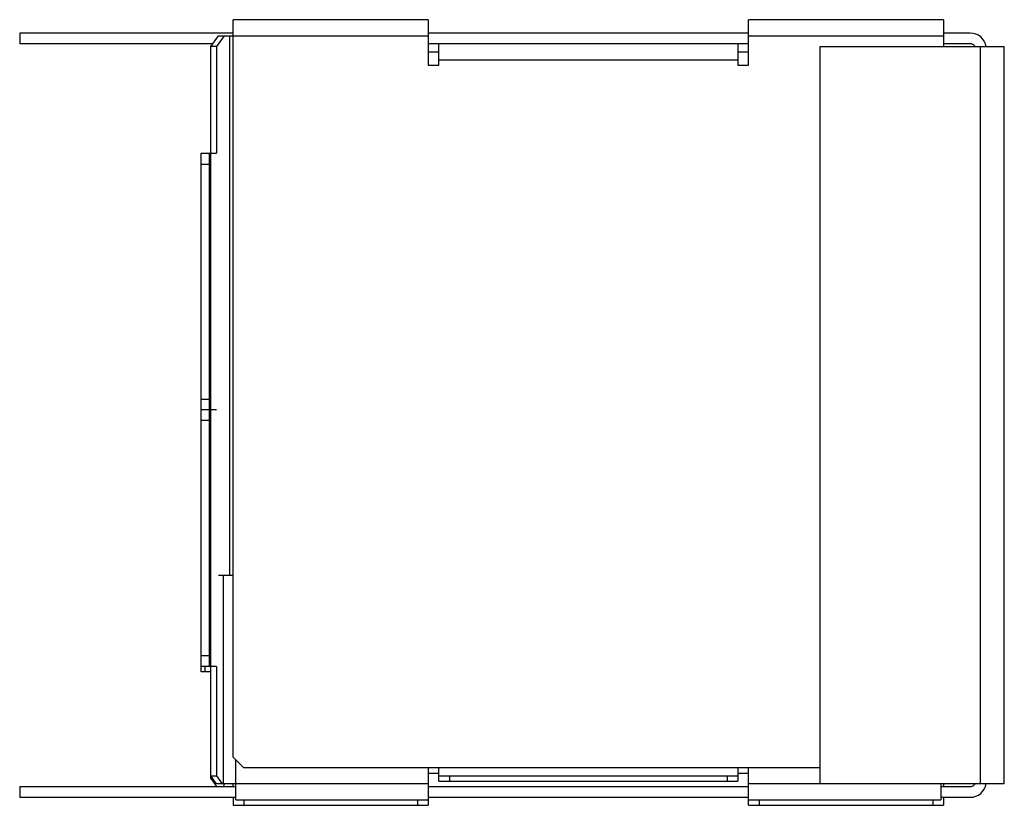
# Model space of a CAD drawing. Header units: millimetres. Extents: x 27 to 211, y 91 to 238.
import ezdxf

# ---------------------------------------------------------------- set-up
doc = ezdxf.new("R2010")
doc.units = ezdxf.units.MM
doc.header["$LTSCALE"] = 21.392502
doc.layers.add('_1', color=7, linetype='CONTINUOUS')

msp = doc.modelspace()

# ---------------------------------------------------------------- linework, layer by layer
at = {"layer": '_1', "color": 7}
for p, q in [((67.05, 99.99), (67.05, 237.99)), ((103.55, 237.99), (67.05, 237.99)), ((103.55, 237.99), (103.55, 229.49)), ((163.55, 229.49), (163.55, 237.99)), ((200.05, 237.99), (163.55, 237.99)), ((200.05, 237.99), (200.05, 232.99)), ((27.05, 235.49), (27.05, 233.49)), ((67.05, 235.49), (27.05, 235.49)), ((62.84, 232.99), (64.26, 234.99)), ((65.32, 234.99), (63.9, 232.99)), ((64.26, 234.99), (103.55, 234.99)), ((66.34, 234.99), (66.34, 133.99)), ((163.55, 235.49), (103.55, 235.49)), ((163.55, 234.99), (200.05, 234.99)), ((205.05, 235.49), (200.05, 235.49)), ((63.2, 233.49), (27.05, 233.49)), ((62.84, 95.99), (62.84, 232.99)), ((63.9, 232.99), (62.84, 232.99)), ((63.9, 232.99), (63.9, 212.99)), ((163.55, 233.49), (103.55, 233.49)), ((105.55, 229.49), (105.55, 233.49)), ((161.55, 233.49), (161.55, 229.49)), ((176.92, 94.99), (176.92, 232.99)), ((176.92, 232.99), (211.42, 232.99)), ((205.05, 233.49), (200.05, 233.49)), ((206.92, 232.99), (206.92, 94.99)), ((211.42, 94.99), (211.42, 232.99)), ((103.55, 231.99), (105.55, 231.99)), ((105.55, 230.49), (161.55, 230.49)), ((161.55, 231.99), (163.55, 231.99)), ((103.55, 229.49), (105.55, 229.49)), ((161.55, 229.49), (163.55, 229.49)), ((61.05, 115.99), (61.05, 212.99)), ((61.05, 212.99), (63.9, 212.99)), ((62.55, 212.99), (62.55, 116.99)), ((61.05, 210.99), (62.55, 210.99)), ((61.05, 166.99), (62.55, 166.99)), ((63.9, 164.99), (61.05, 164.99)), ((62.55, 162.99), (61.05, 162.99)), ((67.05, 133.99), (64.26, 133.99)), ((65.14, 133.99), (65.14, 94.99)), ((62.55, 118.99), (61.05, 118.99)), ((63.9, 116.99), (61.05, 116.99)), ((61.78, 115.99), (61.78, 116.99)), ((63.9, 116.99), (63.9, 96.49)), ((62.84, 115.99), (61.05, 115.99)), ((67.05, 99.99), (69.05, 97.99)), ((67.55, 91.99), (67.55, 99.49)), ((176.92, 97.99), (69.05, 97.99)), ((103.55, 97.99), (103.55, 90.99)), ((105.55, 95.49), (105.55, 97.99)), ((161.55, 97.99), (161.55, 95.49)), ((163.55, 90.99), (163.55, 97.99)), ((63.9, 94.99), (62.84, 96.49)), ((62.84, 96.49), (63.9, 96.49)), ((62.84, 95.99), (63.9, 94.49)), ((63.9, 96.49), (64.96, 94.99)), ((103.55, 96.99), (105.55, 96.99)), ((105.55, 96.49), (161.55, 96.49)), ((107.55, 96.49), (107.55, 95.49)), ((159.55, 96.49), (159.55, 95.49)), ((161.55, 96.99), (163.55, 96.99)), ((27.05, 94.49), (27.05, 92.49)), ((27.05, 94.49), (67.55, 94.49)), ((103.55, 94.99), (63.9, 94.99)), ((65.28, 94.99), (65.28, 94.49)), ((67.05, 94.49), (67.05, 94.99)), ((103.55, 94.49), (163.55, 94.49)), ((105.55, 95.49), (161.55, 95.49)), ((211.42, 94.99), (163.55, 94.99)), ((199.55, 94.99), (199.55, 91.99)), ((199.55, 94.49), (205.05, 94.49)), ((200.05, 94.99), (200.05, 94.49)), ((27.05, 92.49), (67.55, 92.49)), ((67.05, 92.49), (67.05, 90.99)), ((103.55, 92.49), (163.55, 92.49)), ((199.55, 92.49), (205.05, 92.49)), ((200.05, 92.49), (200.05, 90.99)), ((67.05, 90.99), (103.55, 90.99)), ((67.55, 91.99), (103.55, 91.99)), ((69.05, 91.99), (69.05, 90.99)), ((101.55, 91.99), (101.55, 90.99)), ((163.55, 91.99), (199.55, 91.99)), ((163.55, 90.99), (200.05, 90.99)), ((165.55, 91.99), (165.55, 90.99)), ((198.05, 91.99), (198.05, 90.99))]:
    msp.add_line(p, q, dxfattribs=at)
for centre, radius, start, end in [((205.05, 232.49), 3, 8.6507, 90), ((205.05, 232.49), 1, 31.9266, 90), ((205.05, 95.49), 3, 270, 351.3499), ((205.05, 95.49), 1, 270, 328.0734)]:
    msp.add_arc(centre, radius, start, end, dxfattribs=at)

doc.saveas('drawing.dxf')
